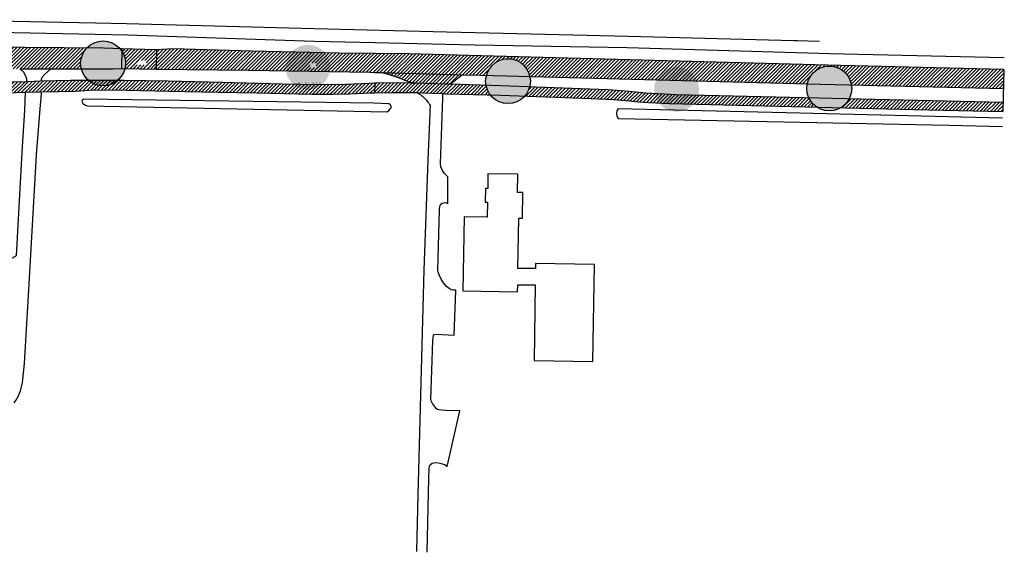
# Model space of a CAD drawing. Extents: x 239327 to 240406, y 526715 to 527664.
# Tile 4 of 5: x 239567 to 239846, y 527387 to 527538. Entities that reach past the tile are written whole.
import ezdxf

# ---------------------------------------------------------------- set-up
doc = ezdxf.new("R2010")
doc.units = 0
for name, color, linetype in [('0 NLI Bestaande mast', 5, 'Continuous'), ('1A', 12, 'Continuous'), ('2', 5, 'Continuous'), ('8', 6, 'Continuous')]:
    doc.layers.add(name, color=color, linetype=linetype)

msp = doc.modelspace()

# ---------------------------------------------------------------- hatches: boundary and pattern name
at = {"layer": '0 NLI Bestaande mast'}
h = msp.add_hatch(color=256, dxfattribs=at)
h.dxf.hatch_style = 1
h.paths.add_polyline_path([(239587.12, 527531.16, 1), (239594.76, 527521.02, 1)])
h = msp.add_hatch(color=256, dxfattribs=at)
h.dxf.hatch_style = 1
h.paths.add_polyline_path([(239645.11, 527529.95, 1), (239652.76, 527519.8, 1)])
h = msp.add_hatch(color=256, dxfattribs=at)
h.dxf.hatch_style = 1
h.paths.add_polyline_path([(239701.92, 527526.03, 1), (239709.38, 527515.76, 1)])
h = msp.add_hatch(color=256, dxfattribs=at)
h.dxf.hatch_style = 1
h.paths.add_polyline_path([(239749.6, 527523.7, 1), (239757.24, 527513.56, 1)])
h = msp.add_hatch(color=256, dxfattribs=at)
h.dxf.hatch_style = 1
h.paths.add_polyline_path([(239793.07, 527524.04, 1), (239800.35, 527513.63, 1)])
at = {"layer": '8'}
h = msp.add_hatch(dxfattribs=at)
h.set_pattern_fill('JIS_WOOD', color=256)
h.paths.add_polyline_path([(239586.22, 527530.26), (239568.69, 527530.43), (239554.76, 527530.6, -0.934652), (239542.09, 527530.79), (239539.06, 527530.84), (239526.29, 527530.9), (239516.46, 527531.08, -0.91304), (239503.82, 527531.56), (239502.81, 527531.61), (239502.66, 527525.38), (239508.11, 527525.09), (239512.6, 527524.84), (239521.15, 527524.54), (239521.26, 527524.55), (239553.56, 527524.35), (239567.25, 527524.37), (239576.07, 527524.38), (239584.73, 527524.39, -0.06226), (239584.53, 527525.95, -0.188861)])
h.paths.add_polyline_path([(239538.57, 527526.28), (239537.35, 527526.99), (239537.98, 527527.34), (239538.58, 527527), (239539.18, 527527.33), (239539.8, 527526.97)], flags=16)
h = msp.add_hatch(dxfattribs=at)
h.set_pattern_fill('JIS_WOOD', color=256)
h.paths.add_polyline_path([(239606.04, 527529.83), (239596.31, 527530.03), (239596.3, 527529.27, -0.138451), (239597.23, 527525.95, -0.059157), (239597.06, 527524.47), (239605.97, 527524.31)])
h.paths.add_polyline_path([(239603.04, 527526.73), (239603.03, 527526.13), (239603.53, 527526.12), (239603.52, 527525.52), (239600.52, 527525.57), (239600.53, 527526.17), (239601.03, 527526.16), (239601.04, 527526.76)], flags=16)
h = msp.add_hatch(dxfattribs=at)
h.set_pattern_fill('JIS_WOOD', color=256)
h.paths.add_polyline_path([(239802.97, 527519.88), (239846.08, 527518.85), (239846.23, 527524.24), (239796.25, 527525.41), (239698.12, 527528.05), (239677.61, 527528.62), (239667.91, 527528.74), (239657.71, 527528.86), (239633.11, 527529.44), (239610.69, 527530.08), (239606.04, 527529.83), (239605.97, 527524.31), (239632.15, 527524.04), (239666.48, 527523.42), (239667.81, 527523.39), (239669.86, 527523.33), (239692.67, 527522.75), (239697.98, 527522.61), (239699.53, 527522.57, -0.783928), (239711.85, 527522.25), (239790.51, 527520.19, -0.825828)])
h.paths.add_polyline_path([(239651.12, 527525.36), (239651.71, 527525.01), (239651.08, 527524.66), (239650.49, 527525.01), (239649.88, 527524.68), (239649.26, 527525.05), (239649.87, 527525.38), (239649.28, 527525.73), (239649.91, 527526.08), (239650.5, 527525.73), (239651.11, 527526.06), (239651.72, 527525.69)], flags=16)
h.paths.add_polyline_path([(239744.69, 527517.55), (239739.87, 527517.94), (239736.55, 527518.23), (239733.98, 527518.49), (239711.79, 527519.27, -0.116445), (239710.42, 527516.7), (239729.27, 527516.03), (239735.51, 527515.71), (239739.11, 527515.44), (239742.5, 527515.07), (239745.46, 527514.83), (239751.31, 527514.55), (239793.21, 527513.54, -0.137593), (239790.97, 527516.13), (239753.36, 527517)])
h = msp.add_hatch(dxfattribs=at)
h.set_pattern_fill('JIS_WOOD', color=256)
edge = h.paths.add_edge_path()
edge.add_line((239538.18, 527520.18), (239514.72, 527519.83))
edge.add_line((239512.86, 527520.2), (239512.73, 527520.51))
edge.add_line((239513.32, 527519.9), (239513.04, 527520))
edge.add_line((239518.03, 527524.33), (239521.15, 527524.54))
edge.add_line((239516.76, 527524.16), (239518.03, 527524.33))
edge.add_line((239516.16, 527523.89), (239516.76, 527524.16))
edge.add_line((239513.85, 527522.37), (239516.16, 527523.89))
edge.add_line((239513, 527521.59), (239513.85, 527522.37))
edge.add_line((239512.72, 527521.06), (239513, 527521.59))
edge.add_line((239512.73, 527520.51), (239512.72, 527521.06))
edge.add_line((239513.04, 527520), (239512.86, 527520.2))
edge.add_line((239513.58, 527519.84), (239513.32, 527519.9))
edge.add_line((239514.72, 527519.83), (239513.58, 527519.84))
edge.add_line((239512.6, 527524.84), (239521.15, 527524.54))
edge.add_line((239502.66, 527525.38), (239508.11, 527525.09))
edge.add_line((239508.11, 527525.09), (239512.6, 527524.84))
edge.add_line((239502.64, 527524.49), (239502.55, 527522.39))
edge.add_line((239502.55, 527522.39), (239502.11, 527522.18))
edge.add_line((239502.11, 527522.18), (239501.75, 527520.31))
edge.add_line((239501.75, 527519.76), (239501.7, 527516.96))
edge.add_line((239501.7, 527516.96), (239504.04, 527516.8))
edge.add_line((239509.43, 527516.61), (239504.04, 527516.8))
edge.add_line((239510.02, 527516.59), (239514.26, 527516.44))
edge.add_line((239518.52, 527516.39), (239531.37, 527516.55))
edge.add_line((239514.26, 527516.44), (239518.52, 527516.39))
edge.add_line((239509.43, 527516.61), (239510.02, 527516.59))
edge.add_line((239531.37, 527516.55), (239568.84, 527517.83))
edge.add_line((239569.22, 527520.68), (239538.18, 527520.18))
edge.add_line((239568.84, 527517.83), (239573.41, 527517.91))
edge.add_line((239573.37, 527520.87), (239569.22, 527520.76))
edge.add_line((239667.76, 527520.33), (239666.32, 527520.3))
edge.add_line((239666.32, 527520.3), (239659.66, 527520))
edge.add_line((239659.66, 527520), (239652.02, 527519.85))
edge.add_line((239652.02, 527519.85), (239641.67, 527520.08))
edge.add_line((239641.67, 527520.08), (239624.63, 527520.52))
edge.add_line((239624.63, 527520.52), (239609.32, 527520.88))
edge.add_line((239609.32, 527520.88), (239596.9, 527521.15))
edge.add_line((239596.9, 527521.15), (239581.65, 527521.1))
edge.add_line((239581.65, 527521.1), (239573.37, 527520.87))
edge.add_line((239573.41, 527517.91), (239583.2, 527518.09))
edge.add_line((239583.2, 527518.09), (239588.35, 527518.44))
edge.add_line((239588.35, 527518.44), (239597.5, 527518.38))
edge.add_line((239597.5, 527518.38), (239609.5, 527518.1))
edge.add_line((239609.5, 527518.1), (239623.63, 527517.83))
edge.add_line((239623.63, 527517.83), (239634.35, 527517.65))
edge.add_line((239634.35, 527517.65), (239650.19, 527517.23))
edge.add_line((239650.19, 527517.23), (239655.82, 527517.2))
edge.add_line((239655.82, 527517.2), (239660.72, 527517.34))
edge.add_line((239660.72, 527517.34), (239666.74, 527517.61))
edge.add_line((239666.74, 527517.61), (239667.83, 527517.64))
edge.add_line((239667.91, 527520.33), (239667.83, 527517.64))
h = msp.add_hatch(dxfattribs=at)
h.set_pattern_fill('JIS_WOOD', color=256)
h.paths.add_polyline_path([(239845.97, 527514.85), (239802.32, 527515.86, -0.138107), (239799.95, 527513.37), (239820.71, 527512.87), (239845.9, 527512.28)])
h.paths.add_polyline_path([(239699.41, 527519.71), (239689.13, 527520.08), (239688.25, 527520.11), (239679.58, 527520.33), (239678.75, 527520.35), (239674.14, 527520.44), (239667.91, 527520.33), (239667.83, 527517.64), (239672.6, 527517.75), (239677.3, 527517.72), (239679.85, 527517.67), (239681.33, 527517.64), (239687.22, 527517.4), (239687.99, 527517.37), (239700.62, 527517.02, -0.117651)])
h.paths.add_polyline_path([(239692.67, 527522.75), (239669.86, 527523.33), (239671.95, 527522.81), (239674.79, 527521.87), (239676.58, 527521.15), (239678.03, 527520.66), (239678.75, 527520.35), (239679.58, 527520.33), (239688.25, 527520.11), (239689.13, 527520.08)])

# ---------------------------------------------------------------- linework, layer by layer
at = {"layer": '0 NLI Bestaande mast'}
for centre in [(239590.88, 527525.95), (239705.65, 527520.89), (239796.71, 527518.84)]:
    msp.add_circle(centre, 6.35, dxfattribs=at)
at = {"layer": '1A'}
msp.add_lwpolyline([(239713.47, 527467.81), (239708.48, 527467.88), (239708.72, 527482.12), (239709.72, 527482.08), (239709.85, 527489.38), (239708.35, 527489.41), (239708.43, 527494.53), (239699.97, 527494.67), (239699.9, 527490.48), (239699.26, 527490.49), (239699.2, 527486.61), (239699.83, 527486.59), (239699.76, 527482.39), (239693.2, 527482.5), (239692.86, 527461.5), (239708.38, 527461.19), (239708.42, 527463.25), (239713.39, 527463.19), (239713.06, 527441.75), (239729.73, 527441.5), (239730.16, 527469), (239713.48, 527469.25), (239713.47, 527467.81)], dxfattribs=at)
msp.add_lwpolyline([(239713.47, 527467.81), (239708.48, 527467.88), (239708.72, 527482.12), (239709.72, 527482.08), (239709.85, 527489.38), (239708.35, 527489.41), (239708.43, 527494.53), (239699.97, 527494.67), (239699.9, 527490.48), (239699.26, 527490.49), (239699.2, 527486.61), (239699.83, 527486.59), (239699.76, 527482.39), (239693.2, 527482.5), (239692.86, 527461.5), (239708.38, 527461.19), (239708.42, 527463.25), (239713.39, 527463.19), (239713.06, 527441.75), (239729.73, 527441.5), (239730.16, 527469), (239713.48, 527469.25), (239713.47, 527467.81)], dxfattribs=at)
at = {"layer": '2'}
for p, q in [((239547.81, 527538.33), (239588.77, 527537.42)), ((239559.17, 527534.82), (239588.63, 527534.2))]:
    msp.add_line(p, q, dxfattribs=at)
for points in [[(239588.77, 527537.42), (239597.55, 527537.22)], [(239588.77, 527537.42), (239597.55, 527537.22)], [(239597.55, 527537.22), (239650.71, 527535.81)], [(239650.71, 527535.81), (239688.19, 527534.89)], [(239650.71, 527535.81), (239688.19, 527534.89)], [(239688.19, 527534.89), (239696.37, 527534.69)], [(239688.19, 527534.89), (239696.37, 527534.69)], [(239588.63, 527534.2), (239597.77, 527534.01), (239650.82, 527532.27), (239667.99, 527531.86)], [(239588.63, 527534.2), (239597.77, 527534.01), (239650.82, 527532.27), (239667.99, 527531.86)], [(239696.37, 527534.69), (239739.8, 527533.62), (239786.66, 527532.46)], [(239786.66, 527532.46), (239787.61, 527532.43)], [(239786.66, 527532.46), (239787.61, 527532.43)], [(239787.61, 527532.43), (239793.94, 527532.26)], [(239787.61, 527532.43), (239793.94, 527532.26)], [(239667.99, 527531.86), (239688.04, 527531.39)], [(239667.99, 527531.86), (239688.04, 527531.39)], [(239688.04, 527531.39), (239696.35, 527531.19)], [(239688.04, 527531.39), (239696.35, 527531.19)], [(239696.35, 527531.19), (239739.38, 527530.41), (239787.46, 527529.04)], [(239696.35, 527531.19), (239739.38, 527530.41), (239787.46, 527529.04)], [(239787.46, 527529.04), (239796.81, 527528.77)], [(239787.46, 527529.04), (239796.81, 527528.77)], [(239796.81, 527528.77), (239846.32, 527527.59)], [(239796.81, 527528.77), (239846.32, 527527.59)], [(239667.64, 527514.66), (239585.46, 527515.79)], [(239667.64, 527514.66), (239585.46, 527515.79)], [(239585.34, 527514.5), (239585.71, 527514.22), (239586.36, 527513.89)], [(239585.34, 527514.5), (239585.71, 527514.22), (239586.36, 527513.89)], [(239586.36, 527513.89), (239671.43, 527512.21)], [(239586.36, 527513.89), (239671.43, 527512.21)], [(239671.7, 527514.52), (239667.64, 527514.66)], [(239671.7, 527514.52), (239667.64, 527514.66)], [(239671.43, 527512.21), (239671.89, 527512.57), (239672.39, 527513.17)], [(239671.43, 527512.21), (239671.89, 527512.57), (239672.39, 527513.17)], [(239845.85, 527510.42), (239784.52, 527511.97), (239736.85, 527513.12)], [(239845.85, 527510.42), (239784.52, 527511.97), (239736.85, 527513.12)], [(239736.81, 527510.45), (239736.92, 527510.37)], [(239736.81, 527510.45), (239736.92, 527510.37)], [(239736.92, 527510.37), (239830.71, 527508.41), (239845.78, 527508.09)], [(239736.92, 527510.37), (239830.71, 527508.41), (239845.78, 527508.09)]]:
    msp.add_lwpolyline(points, dxfattribs=at)
for points in [[(239585.46, 527515.79, 0.755987), (239585.34, 527514.5)], [(239585.46, 527515.79, 0.755987), (239585.34, 527514.5)], [(239672.39, 527513.17, 0.62033), (239671.7, 527514.52)], [(239672.39, 527513.17, 0.62033), (239671.7, 527514.52)], [(239736.85, 527513.12, 0.349064), (239736.81, 527510.45)], [(239736.85, 527513.12, 0.349064), (239736.81, 527510.45)]]:
    msp.add_lwpolyline(points, format="xyb", dxfattribs=at)
at = {"layer": '8'}
for p, q in [((239846.23, 527524.24), (239845.9, 527512.28)), ((239569.22, 527520.68), (239538.18, 527520.18)), ((239531.37, 527516.55), (239568.84, 527517.83))]:
    msp.add_line(p, q, dxfattribs=at)
for points in [[(239596.31, 527530.03), (239590.97, 527530.22), (239568.69, 527530.43), (239551.89, 527530.63), (239539.06, 527530.84), (239526.29, 527530.9), (239512.35, 527531.15), (239502.81, 527531.61)], [(239596.31, 527530.03), (239590.97, 527530.22), (239568.69, 527530.43), (239551.89, 527530.63), (239539.06, 527530.84), (239526.29, 527530.9), (239512.35, 527531.15), (239502.81, 527531.61)], [(239596.18, 527524.48), (239596.31, 527530.03)], [(239596.18, 527524.48), (239596.31, 527530.03)], [(239606.04, 527529.83), (239596.31, 527530.03)], [(239606.04, 527529.83), (239596.31, 527530.03)], [(239606.04, 527529.83), (239605.97, 527524.31)], [(239606.04, 527529.83), (239605.97, 527524.31)], [(239667.91, 527528.74), (239657.71, 527528.86), (239633.11, 527529.44), (239610.69, 527530.08), (239606.04, 527529.83)], [(239667.91, 527528.74), (239657.71, 527528.86), (239633.11, 527529.44), (239610.69, 527530.08), (239606.04, 527529.83)], [(239846.23, 527524.24), (239796.25, 527525.41), (239698.12, 527528.05), (239677.61, 527528.62), (239667.91, 527528.74)], [(239846.23, 527524.24), (239796.25, 527525.41), (239698.12, 527528.05), (239677.61, 527528.62), (239667.91, 527528.74)], [(239567.25, 527524.37), (239576.07, 527524.38)], [(239567.25, 527524.37), (239576.07, 527524.38)], [(239567.25, 527524.37), (239568.38, 527523.42), (239568.91, 527522.43), (239569.17, 527521.67), (239569.22, 527520.76)], [(239567.25, 527524.37), (239568.38, 527523.42), (239568.91, 527522.43), (239569.17, 527521.67), (239569.22, 527520.76)], [(239573.37, 527520.87), (239573.39, 527521.49), (239573.61, 527522.09), (239574.34, 527522.86), (239576.07, 527524.38)], [(239573.37, 527520.87), (239573.39, 527521.49), (239573.61, 527522.09), (239574.34, 527522.86), (239576.07, 527524.38)], [(239576.07, 527524.38), (239593.75, 527524.4), (239596.18, 527524.48)], [(239576.07, 527524.38), (239593.75, 527524.4), (239596.18, 527524.48)], [(239596.18, 527524.48), (239605.97, 527524.31)], [(239596.18, 527524.48), (239605.97, 527524.31)], [(239605.97, 527524.31), (239632.15, 527524.04), (239666.48, 527523.42), (239667.81, 527523.39)], [(239605.97, 527524.31), (239632.15, 527524.04), (239666.48, 527523.42), (239667.81, 527523.39)], [(239573.37, 527520.87), (239569.22, 527520.76)], [(239573.37, 527520.87), (239569.22, 527520.76)], [(239667.76, 527520.33), (239666.32, 527520.3), (239659.66, 527520), (239652.02, 527519.85), (239641.67, 527520.08), (239624.63, 527520.52), (239609.32, 527520.88), (239596.9, 527521.15), (239581.65, 527521.1), (239573.37, 527520.87)], [(239667.76, 527520.33), (239666.32, 527520.3), (239659.66, 527520), (239652.02, 527519.85), (239641.67, 527520.08), (239624.63, 527520.52), (239609.32, 527520.88), (239596.9, 527521.15), (239581.65, 527521.1), (239573.37, 527520.87)], [(239667.81, 527523.39), (239669.86, 527523.33)], [(239667.81, 527523.39), (239669.86, 527523.33)], [(239669.86, 527523.33), (239692.67, 527522.75)], [(239669.86, 527523.33), (239671.95, 527522.81), (239674.79, 527521.87), (239676.58, 527521.15), (239678.03, 527520.66), (239678.75, 527520.35)], [(239669.86, 527523.33), (239692.67, 527522.75)], [(239669.86, 527523.33), (239671.95, 527522.81), (239674.79, 527521.87), (239676.58, 527521.15), (239678.03, 527520.66), (239678.75, 527520.35)], [(239689.13, 527520.08), (239692.67, 527522.75)], [(239689.13, 527520.08), (239692.67, 527522.75)], [(239692.67, 527522.75), (239697.98, 527522.61), (239794.3, 527520.09), (239846.08, 527518.85)], [(239692.67, 527522.75), (239697.98, 527522.61), (239794.3, 527520.09), (239846.08, 527518.85)], [(239573.41, 527517.91), (239583.2, 527518.09), (239588.35, 527518.44), (239597.5, 527518.38), (239609.5, 527518.1), (239623.63, 527517.83), (239634.35, 527517.65), (239650.19, 527517.23), (239655.82, 527517.2), (239660.72, 527517.34), (239666.74, 527517.61), (239667.83, 527517.64)], [(239573.41, 527517.91), (239583.2, 527518.09), (239588.35, 527518.44), (239597.5, 527518.38), (239609.5, 527518.1), (239623.63, 527517.83), (239634.35, 527517.65), (239650.19, 527517.23), (239655.82, 527517.2), (239660.72, 527517.34), (239666.74, 527517.61), (239667.83, 527517.64)], [(239667.91, 527520.33), (239667.76, 527520.33)], [(239667.91, 527520.33), (239667.76, 527520.33)], [(239667.91, 527520.33), (239667.83, 527517.64)], [(239667.91, 527520.33), (239667.83, 527517.64)], [(239678.75, 527520.35), (239674.14, 527520.44), (239667.91, 527520.33)], [(239678.75, 527520.35), (239674.14, 527520.44), (239667.91, 527520.33)], [(239689.13, 527520.08), (239688.25, 527520.11), (239679.58, 527520.33), (239678.75, 527520.35)], [(239689.13, 527520.08), (239688.25, 527520.11), (239679.58, 527520.33), (239678.75, 527520.35)], [(239845.97, 527514.85), (239753.36, 527517), (239744.69, 527517.55), (239739.87, 527517.94), (239736.55, 527518.23), (239733.98, 527518.49), (239703.65, 527519.56), (239689.13, 527520.08)], [(239845.97, 527514.85), (239753.36, 527517), (239744.69, 527517.55), (239739.87, 527517.94), (239736.55, 527518.23), (239733.98, 527518.49), (239703.65, 527519.56), (239689.13, 527520.08)], [(239568.84, 527517.83), (239568.63, 527512.74), (239567.87, 527500.76), (239566.28, 527471.39), (239561.25, 527468.63), (239559.32, 527467.95), (239548.34, 527468.76), (239534.8, 527469.81)], [(239568.84, 527517.83), (239573.41, 527517.91)], [(239568.84, 527517.83), (239573.41, 527517.91)], [(239573.16, 527514.21), (239573.3, 527515.99), (239573.41, 527517.91)], [(239573.16, 527514.21), (239573.3, 527515.99), (239573.41, 527517.91)], [(239667.83, 527517.64), (239672.6, 527517.75), (239677.3, 527517.72), (239679.85, 527517.67)], [(239667.83, 527517.64), (239672.6, 527517.75), (239677.3, 527517.72), (239679.85, 527517.67)], [(239679.85, 527517.67), (239680.18, 527517.49), (239680.51, 527517.3), (239680.83, 527517.09), (239681.14, 527516.87), (239681.44, 527516.64), (239681.72, 527516.39), (239682, 527516.12), (239682.26, 527515.85), (239682.51, 527515.56), (239682.75, 527515.27), (239682.97, 527514.96), (239683.18, 527514.64), (239683.37, 527514.31), (239683.55, 527513.98), (239683.51, 527512.58), (239683.5, 527511.99), (239683.49, 527511.75), (239682.89, 527498.49), (239681.78, 527467.34), (239680.07, 527403.6), (239679.7, 527387.66)], [(239679.85, 527517.67), (239680.18, 527517.49), (239680.51, 527517.3), (239680.83, 527517.09), (239681.14, 527516.87), (239681.44, 527516.64), (239681.72, 527516.39), (239682, 527516.12), (239682.26, 527515.85), (239682.51, 527515.56), (239682.75, 527515.27), (239682.97, 527514.96), (239683.18, 527514.64), (239683.37, 527514.31), (239683.55, 527513.98), (239683.51, 527512.58), (239683.5, 527511.99), (239683.49, 527511.75), (239682.89, 527498.49), (239681.78, 527467.34), (239680.07, 527403.6), (239679.7, 527387.66)], [(239679.85, 527517.67), (239681.33, 527517.64), (239687.22, 527517.4)], [(239679.85, 527517.67), (239681.33, 527517.64), (239687.22, 527517.4)], [(239682.76, 527387.44), (239683.2, 527408.47), (239683.33, 527411.3), (239683.44, 527411.85), (239683.57, 527412.23), (239684.18, 527412.7), (239684.58, 527412.83), (239685.25, 527412.9), (239686.32, 527412.72), (239687.75, 527412.27), (239688.38, 527411.79), (239692.01, 527427.55), (239688.02, 527427.64), (239686.81, 527427.71), (239686.15, 527427.78), (239685.64, 527427.92), (239685.41, 527428.08), (239684.29, 527429.59), (239684.04, 527429.97), (239683.88, 527430.37), (239683.79, 527430.74), (239684.32, 527447.32), (239684.41, 527448.33), (239684.56, 527448.88), (239684.71, 527449.15), (239685.17, 527449.27), (239690.4, 527448.99), (239690.89, 527461.67), (239690.08, 527461.74), (239689.52, 527461.81), (239688.94, 527462.13), (239688.24, 527462.74), (239687.38, 527463.8), (239686.74, 527464.8), (239686.14, 527466.08), (239685.83, 527466.91), (239685.79, 527467.25), (239686.22, 527484.52), (239686.36, 527485.54), (239686.65, 527486.09), (239686.95, 527486.34), (239687.5, 527486.49), (239688.05, 527486.51), (239688.58, 527486.25), (239688.58, 527493.8), (239687.61, 527494.74), (239687.05, 527495.62), (239686.63, 527496.62), (239686.5, 527497.59), (239687.17, 527516.07)], [(239682.76, 527387.44), (239683.2, 527408.47), (239683.33, 527411.3), (239683.44, 527411.85), (239683.57, 527412.23), (239684.18, 527412.7), (239684.58, 527412.83), (239685.25, 527412.9), (239686.32, 527412.72), (239687.75, 527412.27), (239688.38, 527411.79), (239692.01, 527427.55), (239688.02, 527427.64), (239686.81, 527427.71), (239686.15, 527427.78), (239685.64, 527427.92), (239685.41, 527428.08), (239684.29, 527429.59), (239684.04, 527429.97), (239683.88, 527430.37), (239683.79, 527430.74), (239684.32, 527447.32), (239684.41, 527448.33), (239684.56, 527448.88), (239684.71, 527449.15), (239685.17, 527449.27), (239690.4, 527448.99), (239690.89, 527461.67), (239690.08, 527461.74), (239689.52, 527461.81), (239688.94, 527462.13), (239688.24, 527462.74), (239687.38, 527463.8), (239686.74, 527464.8), (239686.14, 527466.08), (239685.83, 527466.91), (239685.79, 527467.25), (239686.22, 527484.52), (239686.36, 527485.54), (239686.65, 527486.09), (239686.95, 527486.34), (239687.5, 527486.49), (239688.05, 527486.51), (239688.58, 527486.25), (239688.58, 527493.8), (239687.61, 527494.74), (239687.05, 527495.62), (239686.63, 527496.62), (239686.5, 527497.59), (239687.17, 527516.07)], [(239687.17, 527516.07), (239687.22, 527517.4)], [(239687.17, 527516.07), (239687.22, 527517.4)], [(239687.22, 527517.4), (239687.99, 527517.37), (239703.58, 527516.94), (239729.27, 527516.03), (239735.51, 527515.71), (239739.11, 527515.44), (239742.5, 527515.07), (239745.46, 527514.83), (239751.31, 527514.55), (239820.71, 527512.87), (239845.9, 527512.28)], [(239687.22, 527517.4), (239687.99, 527517.37), (239703.58, 527516.94), (239729.27, 527516.03), (239735.51, 527515.71), (239739.11, 527515.44), (239742.5, 527515.07), (239745.46, 527514.83), (239751.31, 527514.55), (239820.71, 527512.87), (239845.9, 527512.28)], [(239568.04, 527435.49), (239568.62, 527440.94), (239569.85, 527461.78), (239572.05, 527500), (239572.12, 527501.25), (239573.16, 527514.21)], [(239568.04, 527435.49), (239568.62, 527440.94), (239569.85, 527461.78), (239572.05, 527500), (239572.12, 527501.25), (239573.16, 527514.21)]]:
    msp.add_lwpolyline(points, dxfattribs=at)
msp.add_lwpolyline([(239565.69, 527429.75, 0.117026), (239568.04, 527435.49)], format="xyb", dxfattribs=at)
msp.add_lwpolyline([(239565.69, 527429.75, 0.117026), (239568.04, 527435.49)], format="xyb", dxfattribs=at)

doc.saveas('drawing.dxf')
